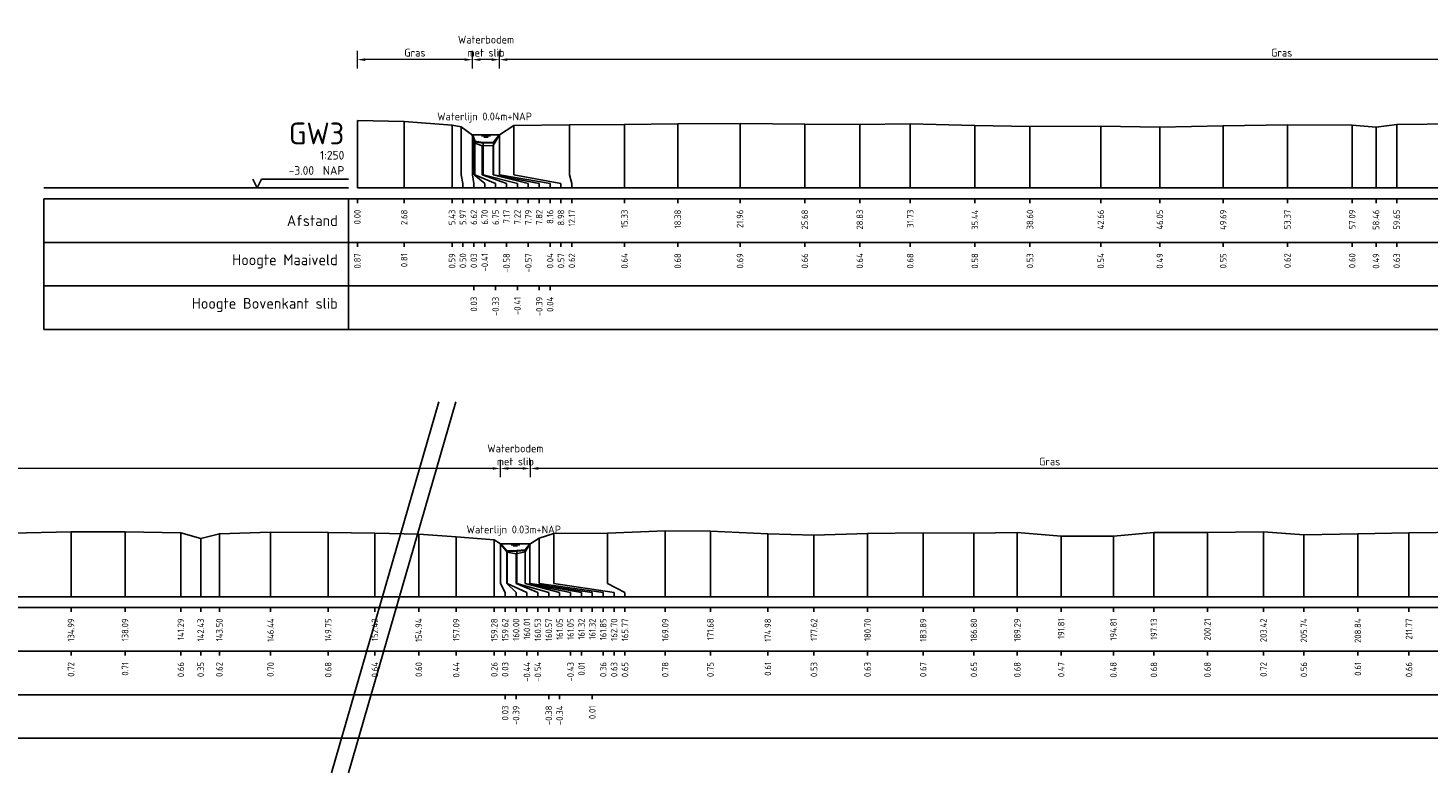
# Model space of a CAD drawing. Header units: metres. Extents: x 132725 to 140175, y 414354 to 417094.
# Tile 24 of 40: x 139831 to 139912, y 416945 to 416988. Entities that reach past the tile are written whole.
import ezdxf
from ezdxf.enums import TextEntityAlignment as Align

# ---------------------------------------------------------------- set-up
doc = ezdxf.new("R2010")
doc.units = ezdxf.units.M
doc.header["$PDMODE"] = 35
doc.header["$PDSIZE"] = 0.075
doc.layers.get('Defpoints').update_dxf_attribs({"true_color": 0x806000})
for name, color, linetype, lineweight in [('B-ME-GW-MAAIVELD-GD', 8, 'GW-MAAIVELD', 25), ('X-ME-AL-PROFIEL_BOVENKANT SLIB-GD', 42, 'Continuous', 35), ('X-XX-AL-DETAIL1-M', 7, 'Continuous', 18), ('X-XX-AL-NAP-T18', 7, 'Continuous', 18), ('X-XX-AL-TEKENBLAD_KADER_AFSNIJMARKERING-G', 7, 'Continuous', 25)]:
    doc.layers.add(name, color=color, linetype=linetype, lineweight=lineweight)
doc.layers.add('X-ME-AL-PROFIEL_WATERLIJN-GD', color=150, linetype='Continuous')
doc.layers.add('X-ME-AL-PROFIELRASTER-S', color=7, linetype='Continuous')
doc.styles.add('NLCS-ISO-ANNOTATIEF-T18', font='NLCS-ISO.ttf', dxfattribs={"height": 1.8})
doc.styles.add('NLCS-ISO-ANNOTATIVE-T18', font='NLCS-ISO.ttf', dxfattribs={"height": 1.8})
doc.linetypes.add('GW-MAAIVELD', pattern='A,12,[40,NLCS.SHX,S=1,R=0,X=0,Y=-0.5],12', length=24)
doc.dimstyles.new('NLCS-ANNOTATIEF-T18-PIJL_L2_H0', dxfattribs={"dimtxt": 2.5, "dimasz": 1.8, "dimexe": 2, "dimexo": 2, "dimgap": 0.7, "dimtad": 1, "dimzin": 0, "dimdsep": 46, "dimtxsty": 'NLCS-ISO-ANNOTATIEF-T18', "dimcen": 0, "dimdle": 2, "dimclrd": 256, "dimclre": 256, "dimclrt": 10, "dimaunit": 2, "dimadec": 0, "dimazin": 0, "dimtfac": 1, "dimtdec": 3, "dimtofl": 0, "dimtmove": 0, "dimatfit": 3, "dimfxl": 2, "dimfxlon": 1, "dimtfillclr": 256, "dimtolj": 1, "dimtzin": 0, "dimlwd": -1, "dimlwe": -1, "dimarcsym": 0})

# ---------------------------------------------------------------- blocks, each defined once
blk = doc.blocks.new('SAL-PROFIELRASTER_BALK_EIND1-D')
at = {"color": 0, "linetype": 'ByBlock', "lineweight": -2, "flags": 128}
for points in [[(0, 0), (1, 0)], [(0, -2.5), (1, -2.5)], [(0, -12.5), (1, -12.5)]]:
    blk.add_lwpolyline(points, dxfattribs=at)
blk = doc.blocks.new('SAL-PROFIELRASTER_BALK_EIND2-D')
at = {"color": 0, "linetype": 'ByBlock', "lineweight": -2}
blk.add_line((1, -12.5), (0, -12.5), dxfattribs=at)
blk = doc.blocks.new('SAL-PROFIELRASTER_BALK_DATA-D')
at = {"color": 0, "linetype": 'ByBlock', "lineweight": -2}
blk.add_lwpolyline([(0, -3.5), (0, -2.5)], dxfattribs=at)
at = {"color": 0, "linetype": 'ByBlock', "lineweight": -2, "style": 'NLCS-ISO-ANNOTATIVE-T18'}
blk.add_attdef('GETAL', text='', height=1.5, rotation=90, dxfattribs=at).set_placement((0.75, -5), align=Align.RIGHT)
blk = doc.blocks.new('SAL-PROFIELRASTER_AANHAAL-D')
at = {"color": 9, "linetype": 'ByBlock', "lineweight": -2, "flags": 128}
blk.add_lwpolyline([(0, 1), (0, 0)], dxfattribs=at)
blk = doc.blocks.new('SAL-PROFIELRASTER_AANHAAL_STAGGER-D')
at = {"color": 9, "linetype": 'ByBlock', "lineweight": -2, "flags": 128}
for points in [[(0, 0), (0, -0.25)], [(0, -0.25), (1, -0.75)], [(1, -0.75), (1, -1)]]:
    blk.add_lwpolyline(points, dxfattribs=at)
blk = doc.blocks.new('*D68')
at = {"layer": 'Defpoints', "color": 0, "transparency": 16777216}
for p in [(139858.334, 416962.678), (139858.334, 416958.351), (139860.06, 416958.351)]:
    blk.add_point(p, dxfattribs=at)
at = {"layer": 'X-XX-AL-DETAIL1-M', "transparency": 16777216}
for p, q in [((139858.334, 416962.178), (139858.334, 416963.178)), ((139859.61, 416962.678), (139858.784, 416962.678)), ((139860.06, 416962.178), (139860.06, 416963.178))]:
    blk.add_line(p, q, dxfattribs=at)
for points in [[(139858.784, 416962.753), (139858.784, 416962.603), (139858.334, 416962.678)], [(139859.61, 416962.753), (139859.61, 416962.603), (139860.06, 416962.678)]]:
    blk.add_solid(points, dxfattribs=at)
at = {"layer": 'X-XX-AL-DETAIL1-M', "color": 10, "transparency": 16777216, "insert": (139859.197, 416963.453), "char_height": 0.45, "attachment_point": 5, "style": 'NLCS-ISO-ANNOTATIEF-T18'}
blk.add_mtext('\\A1;Waterbodem\\Pmet slib', dxfattribs=at)
blk = doc.blocks.new('*D74')
at = {"layer": 'Defpoints', "color": 0, "transparency": 16777216}
for p in [(139860.06, 416962.678), (139860.06, 416958.351), (139919.659, 416958.326)]:
    blk.add_point(p, dxfattribs=at)
at = {"layer": 'X-XX-AL-DETAIL1-M', "transparency": 16777216}
for p, q in [((139860.06, 416962.178), (139860.06, 416963.178)), ((139919.209, 416962.678), (139860.51, 416962.678)), ((139919.659, 416962.178), (139919.659, 416963.178))]:
    blk.add_line(p, q, dxfattribs=at)
for points in [[(139860.51, 416962.753), (139860.51, 416962.603), (139860.06, 416962.678)], [(139919.209, 416962.753), (139919.209, 416962.603), (139919.659, 416962.678)]]:
    blk.add_solid(points, dxfattribs=at)
at = {"layer": 'X-XX-AL-DETAIL1-M', "color": 10, "transparency": 16777216, "insert": (139889.86, 416963.078), "char_height": 0.45, "attachment_point": 5, "style": 'NLCS-ISO-ANNOTATIEF-T18'}
blk.add_mtext('\\A1;Gras', dxfattribs=at)
blk = doc.blocks.new('*D75')
at = {"layer": 'Defpoints', "color": 0, "transparency": 16777216}
for p in [(139798.798, 416962.678), (139798.798, 416958.362), (139858.334, 416958.332)]:
    blk.add_point(p, dxfattribs=at)
at = {"layer": 'X-XX-AL-DETAIL1-M', "transparency": 16777216}
for p, q in [((139798.798, 416962.178), (139798.798, 416963.178)), ((139857.884, 416962.678), (139799.248, 416962.678)), ((139858.334, 416962.178), (139858.334, 416963.178))]:
    blk.add_line(p, q, dxfattribs=at)
for points in [[(139799.248, 416962.753), (139799.248, 416962.603), (139798.798, 416962.678)], [(139857.884, 416962.753), (139857.884, 416962.603), (139858.334, 416962.678)]]:
    blk.add_solid(points, dxfattribs=at)
at = {"layer": 'X-XX-AL-DETAIL1-M', "color": 10, "transparency": 16777216, "insert": (139828.566, 416963.078), "char_height": 0.45, "attachment_point": 5, "style": 'NLCS-ISO-ANNOTATIEF-T18'}
blk.add_mtext('\\A1;Gras', dxfattribs=at)
blk = doc.blocks.new('SAL-PROFIELRASTER-D')
at = {"color": 0, "linetype": 'ByBlock', "lineweight": -2, "flags": 128}
for points in [[(-2, 0), (-72, 0)], [(-24, 2), (-23, 0), (-22, 2), (-2, 2)], [(-72, -12.5), (-72, -2.5)], [(0, -2.5), (-72, -2.5)], [(-2, -12.5), (-2, -2.5)], [(0, -12.5), (-72, -12.5)]]:
    blk.add_lwpolyline(points, dxfattribs=at)
at = {"color": 0, "linetype": 'ByBlock', "lineweight": -2, "style": 'NLCS-ISO-ANNOTATIVE-T18'}
blk.add_text('NAP', height=2, dxfattribs=at).set_placement((-3, 3), align=Align.RIGHT)
blk.add_text('Afstand', height=2.5, dxfattribs=at).set_placement((-4.5, -7.5), align=Align.MIDDLE_RIGHT)
for tag, height, p in [('PROFIELNR', 5, (-3, 10)), ('SCHAAL', 2, (-3, 6.5)), ('NAP', 2, (-9.94, 3))]:
    blk.add_attdef(tag, text='', height=height, dxfattribs=at).set_placement(p, align=Align.RIGHT)
blk = doc.blocks.new('SAL-PROFIELRASTER_BALK-D')
at = {"color": 0, "linetype": 'ByBlock', "lineweight": -2}
for p, q in [((-72, -12.5), (-72, -2.5)), ((-2, -2.5), (-2, -12.5)), ((0, -12.5), (-72, -12.5))]:
    blk.add_line(p, q, dxfattribs=at)
at = {"color": 0, "linetype": 'ByBlock', "lineweight": -2, "style": 'NLCS-ISO-ANNOTATIVE-T18'}
for tag, height, p in [('TITEL1', 2.5, (-4.5, -6.5)), ('TITEL2', 1.5, (-4.5, -9.5))]:
    blk.add_attdef(tag, text='', height=height, dxfattribs=at).set_placement(p, align=Align.MIDDLE_RIGHT)
blk = doc.blocks.new('*D141')
at = {"layer": 'Defpoints', "color": 0, "transparency": 16777216}
for p in [(139856.73, 416986.137), (139856.73, 416981.818), (139858.292, 416981.818)]:
    blk.add_point(p, dxfattribs=at)
at = {"layer": 'X-XX-AL-DETAIL1-M', "transparency": 16777216}
for p, q in [((139856.73, 416985.637), (139856.73, 416986.637)), ((139857.842, 416986.137), (139857.18, 416986.137)), ((139858.292, 416985.637), (139858.292, 416986.637))]:
    blk.add_line(p, q, dxfattribs=at)
for points in [[(139857.18, 416986.212), (139857.18, 416986.062), (139856.73, 416986.137)], [(139857.842, 416986.212), (139857.842, 416986.062), (139858.292, 416986.137)]]:
    blk.add_solid(points, dxfattribs=at)
at = {"layer": 'X-XX-AL-DETAIL1-M', "color": 10, "transparency": 16777216, "insert": (139857.511, 416986.912), "char_height": 0.45, "attachment_point": 5, "style": 'NLCS-ISO-ANNOTATIEF-T18'}
blk.add_mtext('\\A1;Waterbodem\\Pmet slib', dxfattribs=at)
blk = doc.blocks.new('*D151')
at = {"layer": 'Defpoints', "color": 0, "transparency": 16777216}
for p in [(139858.292, 416986.137), (139858.292, 416981.818), (139948.056, 416981.821)]:
    blk.add_point(p, dxfattribs=at)
at = {"layer": 'X-XX-AL-DETAIL1-M', "transparency": 16777216}
for p, q in [((139858.292, 416985.637), (139858.292, 416986.637)), ((139947.606, 416986.137), (139858.742, 416986.137)), ((139948.056, 416985.637), (139948.056, 416986.637))]:
    blk.add_line(p, q, dxfattribs=at)
for points in [[(139858.742, 416986.212), (139858.742, 416986.062), (139858.292, 416986.137)], [(139947.606, 416986.212), (139947.606, 416986.062), (139948.056, 416986.137)]]:
    blk.add_solid(points, dxfattribs=at)
at = {"layer": 'X-XX-AL-DETAIL1-M', "color": 10, "transparency": 16777216, "insert": (139903.174, 416986.537), "char_height": 0.45, "attachment_point": 5, "style": 'NLCS-ISO-ANNOTATIEF-T18'}
blk.add_mtext('\\A1;Gras', dxfattribs=at)
blk = doc.blocks.new('*D152')
at = {"layer": 'Defpoints', "color": 0, "transparency": 16777216}
for p in [(139850.128, 416986.137), (139850.128, 416982.646), (139856.73, 416981.818)]:
    blk.add_point(p, dxfattribs=at)
at = {"layer": 'X-XX-AL-DETAIL1-M', "transparency": 16777216}
for p, q in [((139850.128, 416985.637), (139850.128, 416986.637)), ((139856.28, 416986.137), (139850.578, 416986.137)), ((139856.73, 416985.637), (139856.73, 416986.637))]:
    blk.add_line(p, q, dxfattribs=at)
for points in [[(139850.578, 416986.212), (139850.578, 416986.062), (139850.128, 416986.137)], [(139856.28, 416986.212), (139856.28, 416986.062), (139856.73, 416986.137)]]:
    blk.add_solid(points, dxfattribs=at)
at = {"layer": 'X-XX-AL-DETAIL1-M', "color": 10, "transparency": 16777216, "insert": (139853.429, 416986.537), "char_height": 0.45, "attachment_point": 5, "style": 'NLCS-ISO-ANNOTATIEF-T18'}
blk.add_mtext('\\A1;Gras', dxfattribs=at)

msp = doc.modelspace()

# ---------------------------------------------------------------- linework, layer by layer
at = {"layer": 'B-ME-GW-MAAIVELD-GD', "ltscale": 0.1}
for points in [[(139850.128, 416982.646), (139852.811, 416982.585), (139855.563, 416982.37), (139856.094, 416982.276), (139856.745, 416981.807), (139856.83, 416981.365), (139857.294, 416981.192), (139857.916, 416981.21), (139858.292, 416981.818), (139859.112, 416982.349), (139862.296, 416982.396), (139865.455, 416982.411), (139868.511, 416982.454), (139872.088, 416982.469), (139875.804, 416982.435), (139878.961, 416982.412), (139881.857, 416982.458), (139885.567, 416982.351), (139888.727, 416982.302), (139892.791, 416982.312), (139896.178, 416982.261), (139899.817, 416982.33), (139903.502, 416982.393), (139907.22, 416982.376), (139908.587, 416982.261), (139909.774, 416982.406), (139913.254, 416982.454)], [(139830.278, 416958.973), (139833.697, 416959.035), (139836.798, 416959.031), (139839.995, 416958.979), (139841.137, 416958.662), (139842.209, 416958.934), (139845.149, 416959.015), (139848.456, 416958.997), (139851.132, 416958.96), (139853.649, 416958.914), (139855.8, 416958.753), (139857.986, 416958.573), (139858.334, 416958.351), (139858.716, 416957.881), (139859.236, 416957.777), (139859.76, 416957.89), (139860.028, 416958.33), (139860.556, 416958.681), (139861.406, 416958.944), (139864.477, 416958.965), (139867.796, 416959.098), (139870.388, 416959.069), (139873.687, 416958.924), (139876.332, 416958.85), (139879.408, 416958.948), (139882.599, 416958.991), (139885.508, 416958.968), (139888.003, 416958.995), (139890.521, 416958.789), (139893.516, 416958.799), (139895.84, 416958.999), (139898.914, 416958.999), (139902.13, 416959.034), (139904.447, 416958.876), (139907.546, 416958.923), (139910.479, 416958.98), (139913.66, 416959.015)]]:
    msp.add_lwpolyline(points, dxfattribs=at)
at = {"layer": 'X-ME-AL-PROFIEL_BOVENKANT SLIB-GD'}
for points in [[(139856.745, 416981.807), (139856.877, 416981.442), (139857.343, 416981.364), (139857.95, 416981.388), (139858.292, 416981.818)], [(139858.334, 416958.351), (139858.705, 416957.928), (139859.277, 416957.941), (139859.759, 416957.982), (139860.028, 416958.33)]]:
    msp.add_lwpolyline(points, dxfattribs=at)
at = {"layer": 'X-ME-AL-PROFIEL_WATERLIJN-GD'}
for points in [[(139858.292, 416981.818), (139856.73, 416981.818)], [(139857.261, 416981.756), (139857.761, 416981.756)], [(139857.386, 416981.697), (139857.636, 416981.697)], [(139858.334, 416958.351), (139860.06, 416958.351)], [(139858.947, 416958.289), (139859.447, 416958.289)], [(139859.072, 416958.23), (139859.322, 416958.23)]]:
    msp.add_lwpolyline(points, dxfattribs=at)
at = {"layer": 'X-XX-AL-TEKENBLAD_KADER_AFSNIJMARKERING-G'}
for points in [[(139848.646, 416945.201), (139854.8, 416966.498)], [(139849.628, 416945.201), (139855.782, 416966.498)]]:
    msp.add_lwpolyline(points, dxfattribs=at)

# ---------------------------------------------------------------- block references
at = {"layer": 'X-ME-AL-PROFIELRASTER-S', "xscale": 0.25, "yscale": 0.25, "zscale": 0.25}
for name, p, values in [('SAL-PROFIELRASTER-D', (139850.128, 416978.776), {'PROFIELNR': 'GW3', 'SCHAAL': '1:250', 'NAP': '-3.00'}), ('SAL-PROFIELRASTER_BALK_DATA-D', (139850.128, 416978.776), {'GETAL': '0.00'}), ('SAL-PROFIELRASTER_BALK_DATA-D', (139852.811, 416978.776), {'GETAL': '2.68'}), ('SAL-PROFIELRASTER_BALK_DATA-D', (139855.563, 416978.776), {'GETAL': '5.43'}), ('SAL-PROFIELRASTER_BALK_DATA-D', (139856.188, 416978.776), {'GETAL': '5.97'}), ('SAL-PROFIELRASTER_BALK_DATA-D', (139856.813, 416978.776), {'GETAL': '6.62'}), ('SAL-PROFIELRASTER_BALK_DATA-D', (139856.813, 416978.776), {'GETAL': '6.62'}), ('SAL-PROFIELRASTER_BALK_DATA-D', (139856.813, 416978.776), {'GETAL': '6.62'}), ('SAL-PROFIELRASTER_BALK_DATA-D', (139856.813, 416978.776), {'GETAL': '6.62'}), ('SAL-PROFIELRASTER_BALK_DATA-D', (139857.438, 416978.776), {'GETAL': '6.70'}), ('SAL-PROFIELRASTER_BALK_DATA-D', (139858.063, 416978.776), {'GETAL': '6.75'}), ('SAL-PROFIELRASTER_BALK_DATA-D', (139858.688, 416978.776), {'GETAL': '7.17'}), ('SAL-PROFIELRASTER_BALK_DATA-D', (139859.313, 416978.776), {'GETAL': '7.22'}), ('SAL-PROFIELRASTER_BALK_DATA-D', (139859.938, 416978.776), {'GETAL': '7.79'}), ('SAL-PROFIELRASTER_BALK_DATA-D', (139860.563, 416978.776), {'GETAL': '7.82'}), ('SAL-PROFIELRASTER_BALK_DATA-D', (139861.188, 416978.776), {'GETAL': '8.16'}), ('SAL-PROFIELRASTER_BALK_DATA-D', (139861.188, 416978.776), {'GETAL': '8.16'}), ('SAL-PROFIELRASTER_BALK_DATA-D', (139861.188, 416978.776), {'GETAL': '8.16'}), ('SAL-PROFIELRASTER_BALK_DATA-D', (139861.188, 416978.776), {'GETAL': '8.16'}), ('SAL-PROFIELRASTER_BALK_DATA-D', (139861.813, 416978.776), {'GETAL': '8.98'}), ('SAL-PROFIELRASTER_BALK_DATA-D', (139862.438, 416978.776), {'GETAL': '12.17'}), ('SAL-PROFIELRASTER_BALK_DATA-D', (139865.455, 416978.776), {'GETAL': '15.33'}), ('SAL-PROFIELRASTER_BALK_DATA-D', (139868.511, 416978.776), {'GETAL': '18.38'}), ('SAL-PROFIELRASTER_BALK_DATA-D', (139872.088, 416978.776), {'GETAL': '21.96'}), ('SAL-PROFIELRASTER_BALK_DATA-D', (139875.804, 416978.776), {'GETAL': '25.68'}), ('SAL-PROFIELRASTER_BALK_DATA-D', (139878.961, 416978.776), {'GETAL': '28.83'}), ('SAL-PROFIELRASTER_BALK_DATA-D', (139881.857, 416978.776), {'GETAL': '31.73'}), ('SAL-PROFIELRASTER_BALK_DATA-D', (139885.567, 416978.776), {'GETAL': '35.44'}), ('SAL-PROFIELRASTER_BALK_DATA-D', (139888.727, 416978.776), {'GETAL': '38.60'}), ('SAL-PROFIELRASTER_BALK_DATA-D', (139892.791, 416978.776), {'GETAL': '42.66'}), ('SAL-PROFIELRASTER_BALK_DATA-D', (139896.178, 416978.776), {'GETAL': '46.05'}), ('SAL-PROFIELRASTER_BALK_DATA-D', (139899.817, 416978.776), {'GETAL': '49.69'}), ('SAL-PROFIELRASTER_BALK_DATA-D', (139903.502, 416978.776), {'GETAL': '53.37'}), ('SAL-PROFIELRASTER_BALK_DATA-D', (139907.22, 416978.776), {'GETAL': '57.09'}), ('SAL-PROFIELRASTER_BALK_DATA-D', (139908.587, 416978.776), {'GETAL': '58.46'}), ('SAL-PROFIELRASTER_BALK_DATA-D', (139909.774, 416978.776), {'GETAL': '59.65'}), ('SAL-PROFIELRASTER_BALK-D', (139850.128, 416976.276), {'TITEL1': 'Hoogte Maaiveld'}), ('SAL-PROFIELRASTER_BALK_DATA-D', (139850.128, 416976.276), {'GETAL': '0.87'}), ('SAL-PROFIELRASTER_BALK_DATA-D', (139852.811, 416976.276), {'GETAL': '0.81'}), ('SAL-PROFIELRASTER_BALK_DATA-D', (139855.563, 416976.276), {'GETAL': '0.59'}), ('SAL-PROFIELRASTER_BALK_DATA-D', (139856.188, 416976.276), {'GETAL': '0.50'}), ('SAL-PROFIELRASTER_BALK_DATA-D', (139856.813, 416976.276), {'GETAL': '0.03'}), ('SAL-PROFIELRASTER_BALK_DATA-D', (139857.438, 416976.276), {'GETAL': '-0.41'}), ('SAL-PROFIELRASTER_BALK_DATA-D', (139858.688, 416976.276), {'GETAL': '-0.58'}), ('SAL-PROFIELRASTER_BALK_DATA-D', (139859.938, 416976.276), {'GETAL': '-0.57'}), ('SAL-PROFIELRASTER_BALK_DATA-D', (139861.188, 416976.276), {'GETAL': '0.04'}), ('SAL-PROFIELRASTER_BALK_DATA-D', (139861.813, 416976.276), {'GETAL': '0.57'}), ('SAL-PROFIELRASTER_BALK_DATA-D', (139862.438, 416976.276), {'GETAL': '0.62'}), ('SAL-PROFIELRASTER_BALK_DATA-D', (139865.455, 416976.276), {'GETAL': '0.64'}), ('SAL-PROFIELRASTER_BALK_DATA-D', (139868.511, 416976.276), {'GETAL': '0.68'}), ('SAL-PROFIELRASTER_BALK_DATA-D', (139872.088, 416976.276), {'GETAL': '0.69'}), ('SAL-PROFIELRASTER_BALK_DATA-D', (139875.804, 416976.276), {'GETAL': '0.66'}), ('SAL-PROFIELRASTER_BALK_DATA-D', (139878.961, 416976.276), {'GETAL': '0.64'}), ('SAL-PROFIELRASTER_BALK_DATA-D', (139881.857, 416976.276), {'GETAL': '0.68'}), ('SAL-PROFIELRASTER_BALK_DATA-D', (139885.567, 416976.276), {'GETAL': '0.58'}), ('SAL-PROFIELRASTER_BALK_DATA-D', (139888.727, 416976.276), {'GETAL': '0.53'}), ('SAL-PROFIELRASTER_BALK_DATA-D', (139892.791, 416976.276), {'GETAL': '0.54'}), ('SAL-PROFIELRASTER_BALK_DATA-D', (139896.178, 416976.276), {'GETAL': '0.49'}), ('SAL-PROFIELRASTER_BALK_DATA-D', (139899.817, 416976.276), {'GETAL': '0.55'}), ('SAL-PROFIELRASTER_BALK_DATA-D', (139903.502, 416976.276), {'GETAL': '0.62'}), ('SAL-PROFIELRASTER_BALK_DATA-D', (139907.22, 416976.276), {'GETAL': '0.60'}), ('SAL-PROFIELRASTER_BALK_DATA-D', (139908.587, 416976.276), {'GETAL': '0.49'}), ('SAL-PROFIELRASTER_BALK_DATA-D', (139909.774, 416976.276), {'GETAL': '0.63'}), ('SAL-PROFIELRASTER_BALK-D', (139850.128, 416973.776), {'TITEL1': 'Hoogte Bovenkant slib'}), ('SAL-PROFIELRASTER_BALK_DATA-D', (139856.813, 416973.776), {'GETAL': '0.03'}), ('SAL-PROFIELRASTER_BALK_DATA-D', (139858.063, 416973.776), {'GETAL': '-0.33'}), ('SAL-PROFIELRASTER_BALK_DATA-D', (139859.313, 416973.776), {'GETAL': '-0.41'}), ('SAL-PROFIELRASTER_BALK_DATA-D', (139860.563, 416973.776), {'GETAL': '-0.39'}), ('SAL-PROFIELRASTER_BALK_DATA-D', (139861.188, 416973.776), {'GETAL': '0.04'}), ('SAL-PROFIELRASTER_BALK_DATA-D', (139833.697, 416955.317), {'GETAL': '134.99'}), ('SAL-PROFIELRASTER_BALK_DATA-D', (139836.798, 416955.317), {'GETAL': '138.09'}), ('SAL-PROFIELRASTER_BALK_DATA-D', (139839.995, 416955.317), {'GETAL': '141.29'}), ('SAL-PROFIELRASTER_BALK_DATA-D', (139841.137, 416955.317), {'GETAL': '142.43'}), ('SAL-PROFIELRASTER_BALK_DATA-D', (139842.209, 416955.317), {'GETAL': '143.50'}), ('SAL-PROFIELRASTER_BALK_DATA-D', (139845.149, 416955.317), {'GETAL': '146.44'}), ('SAL-PROFIELRASTER_BALK_DATA-D', (139848.456, 416955.317), {'GETAL': '149.75'}), ('SAL-PROFIELRASTER_BALK_DATA-D', (139851.132, 416955.317), {'GETAL': '152.42'}), ('SAL-PROFIELRASTER_BALK_DATA-D', (139853.649, 416955.317), {'GETAL': '154.94'}), ('SAL-PROFIELRASTER_BALK_DATA-D', (139855.8, 416955.317), {'GETAL': '157.09'}), ('SAL-PROFIELRASTER_BALK_DATA-D', (139857.986, 416955.317), {'GETAL': '159.28'}), ('SAL-PROFIELRASTER_BALK_DATA-D', (139858.611, 416955.317), {'GETAL': '159.62'}), ('SAL-PROFIELRASTER_BALK_DATA-D', (139858.611, 416955.317), {'GETAL': '159.62'}), ('SAL-PROFIELRASTER_BALK_DATA-D', (139858.611, 416955.317), {'GETAL': '159.62'}), ('SAL-PROFIELRASTER_BALK_DATA-D', (139858.611, 416955.317), {'GETAL': '159.62'}), ('SAL-PROFIELRASTER_BALK_DATA-D', (139859.236, 416955.317), {'GETAL': '160.00'}), ('SAL-PROFIELRASTER_BALK_DATA-D', (139859.861, 416955.317), {'GETAL': '160.01'}), ('SAL-PROFIELRASTER_BALK_DATA-D', (139860.486, 416955.317), {'GETAL': '160.53'}), ('SAL-PROFIELRASTER_BALK_DATA-D', (139861.111, 416955.317), {'GETAL': '160.57'}), ('SAL-PROFIELRASTER_BALK_DATA-D', (139861.736, 416955.317), {'GETAL': '161.05'}), ('SAL-PROFIELRASTER_BALK_DATA-D', (139862.361, 416955.317), {'GETAL': '161.05'}), ('SAL-PROFIELRASTER_BALK_DATA-D', (139862.986, 416955.317), {'GETAL': '161.32'}), ('SAL-PROFIELRASTER_BALK_DATA-D', (139863.611, 416955.317), {'GETAL': '161.32'}), ('SAL-PROFIELRASTER_BALK_DATA-D', (139863.611, 416955.317), {'GETAL': '161.32'}), ('SAL-PROFIELRASTER_BALK_DATA-D', (139863.611, 416955.317), {'GETAL': '161.32'}), ('SAL-PROFIELRASTER_BALK_DATA-D', (139864.236, 416955.317), {'GETAL': '161.85'}), ('SAL-PROFIELRASTER_BALK_DATA-D', (139864.861, 416955.317), {'GETAL': '162.70'}), ('SAL-PROFIELRASTER_BALK_DATA-D', (139865.486, 416955.317), {'GETAL': '165.77'}), ('SAL-PROFIELRASTER_BALK_DATA-D', (139867.796, 416955.317), {'GETAL': '169.09'}), ('SAL-PROFIELRASTER_BALK_DATA-D', (139870.388, 416955.317), {'GETAL': '171.68'}), ('SAL-PROFIELRASTER_BALK_DATA-D', (139873.687, 416955.317), {'GETAL': '174.98'}), ('SAL-PROFIELRASTER_BALK_DATA-D', (139876.332, 416955.317), {'GETAL': '177.62'}), ('SAL-PROFIELRASTER_BALK_DATA-D', (139879.408, 416955.317), {'GETAL': '180.70'}), ('SAL-PROFIELRASTER_BALK_DATA-D', (139882.599, 416955.317), {'GETAL': '183.89'}), ('SAL-PROFIELRASTER_BALK_DATA-D', (139885.508, 416955.317), {'GETAL': '186.80'}), ('SAL-PROFIELRASTER_BALK_DATA-D', (139888.003, 416955.317), {'GETAL': '189.29'}), ('SAL-PROFIELRASTER_BALK_DATA-D', (139890.521, 416955.317), {'GETAL': '191.81'}), ('SAL-PROFIELRASTER_BALK_DATA-D', (139893.516, 416955.317), {'GETAL': '194.81'}), ('SAL-PROFIELRASTER_BALK_DATA-D', (139895.84, 416955.317), {'GETAL': '197.13'}), ('SAL-PROFIELRASTER_BALK_DATA-D', (139898.914, 416955.317), {'GETAL': '200.21'}), ('SAL-PROFIELRASTER_BALK_DATA-D', (139902.13, 416955.317), {'GETAL': '203.42'}), ('SAL-PROFIELRASTER_BALK_DATA-D', (139904.447, 416955.317), {'GETAL': '205.74'}), ('SAL-PROFIELRASTER_BALK_DATA-D', (139907.546, 416955.317), {'GETAL': '208.84'}), ('SAL-PROFIELRASTER_BALK_DATA-D', (139910.479, 416955.317), {'GETAL': '211.77'}), ('SAL-PROFIELRASTER_BALK_DATA-D', (139833.697, 416952.817), {'GETAL': '0.72'}), ('SAL-PROFIELRASTER_BALK_DATA-D', (139836.798, 416952.817), {'GETAL': '0.71'}), ('SAL-PROFIELRASTER_BALK_DATA-D', (139839.995, 416952.817), {'GETAL': '0.66'}), ('SAL-PROFIELRASTER_BALK_DATA-D', (139841.137, 416952.817), {'GETAL': '0.35'}), ('SAL-PROFIELRASTER_BALK_DATA-D', (139842.209, 416952.817), {'GETAL': '0.62'}), ('SAL-PROFIELRASTER_BALK_DATA-D', (139845.149, 416952.817), {'GETAL': '0.70'}), ('SAL-PROFIELRASTER_BALK_DATA-D', (139848.456, 416952.817), {'GETAL': '0.68'}), ('SAL-PROFIELRASTER_BALK_DATA-D', (139851.132, 416952.817), {'GETAL': '0.64'}), ('SAL-PROFIELRASTER_BALK_DATA-D', (139853.649, 416952.817), {'GETAL': '0.60'}), ('SAL-PROFIELRASTER_BALK_DATA-D', (139855.8, 416952.817), {'GETAL': '0.44'}), ('SAL-PROFIELRASTER_BALK_DATA-D', (139857.986, 416952.817), {'GETAL': '0.26'}), ('SAL-PROFIELRASTER_BALK_DATA-D', (139858.611, 416952.817), {'GETAL': '0.03'}), ('SAL-PROFIELRASTER_BALK_DATA-D', (139859.861, 416952.817), {'GETAL': '-0.44'}), ('SAL-PROFIELRASTER_BALK_DATA-D', (139860.486, 416952.817), {'GETAL': '-0.54'}), ('SAL-PROFIELRASTER_BALK_DATA-D', (139862.361, 416952.817), {'GETAL': '-0.43'}), ('SAL-PROFIELRASTER_BALK_DATA-D', (139862.986, 416952.817), {'GETAL': '0.01'}), ('SAL-PROFIELRASTER_BALK_DATA-D', (139864.236, 416952.817), {'GETAL': '0.36'}), ('SAL-PROFIELRASTER_BALK_DATA-D', (139864.861, 416952.817), {'GETAL': '0.63'}), ('SAL-PROFIELRASTER_BALK_DATA-D', (139865.486, 416952.817), {'GETAL': '0.65'}), ('SAL-PROFIELRASTER_BALK_DATA-D', (139867.796, 416952.817), {'GETAL': '0.78'}), ('SAL-PROFIELRASTER_BALK_DATA-D', (139870.388, 416952.817), {'GETAL': '0.75'}), ('SAL-PROFIELRASTER_BALK_DATA-D', (139873.687, 416952.817), {'GETAL': '0.61'}), ('SAL-PROFIELRASTER_BALK_DATA-D', (139876.332, 416952.817), {'GETAL': '0.53'}), ('SAL-PROFIELRASTER_BALK_DATA-D', (139879.408, 416952.817), {'GETAL': '0.63'}), ('SAL-PROFIELRASTER_BALK_DATA-D', (139882.599, 416952.817), {'GETAL': '0.67'}), ('SAL-PROFIELRASTER_BALK_DATA-D', (139885.508, 416952.817), {'GETAL': '0.65'}), ('SAL-PROFIELRASTER_BALK_DATA-D', (139888.003, 416952.817), {'GETAL': '0.68'}), ('SAL-PROFIELRASTER_BALK_DATA-D', (139890.521, 416952.817), {'GETAL': '0.47'}), ('SAL-PROFIELRASTER_BALK_DATA-D', (139893.516, 416952.817), {'GETAL': '0.48'}), ('SAL-PROFIELRASTER_BALK_DATA-D', (139895.84, 416952.817), {'GETAL': '0.68'}), ('SAL-PROFIELRASTER_BALK_DATA-D', (139898.914, 416952.817), {'GETAL': '0.68'}), ('SAL-PROFIELRASTER_BALK_DATA-D', (139902.13, 416952.817), {'GETAL': '0.72'}), ('SAL-PROFIELRASTER_BALK_DATA-D', (139904.447, 416952.817), {'GETAL': '0.56'}), ('SAL-PROFIELRASTER_BALK_DATA-D', (139907.546, 416952.817), {'GETAL': '0.61'}), ('SAL-PROFIELRASTER_BALK_DATA-D', (139910.479, 416952.817), {'GETAL': '0.66'}), ('SAL-PROFIELRASTER_BALK_DATA-D', (139858.611, 416950.317), {'GETAL': '0.03'}), ('SAL-PROFIELRASTER_BALK_DATA-D', (139859.236, 416950.317), {'GETAL': '-0.39'}), ('SAL-PROFIELRASTER_BALK_DATA-D', (139861.111, 416950.317), {'GETAL': '-0.38'}), ('SAL-PROFIELRASTER_BALK_DATA-D', (139861.736, 416950.317), {'GETAL': '-0.34'}), ('SAL-PROFIELRASTER_BALK_DATA-D', (139863.611, 416950.317), {'GETAL': '0.01'})]:
    msp.add_blockref(name, p, dxfattribs=at).add_auto_attribs(values)
at = {"layer": 'X-ME-AL-PROFIELRASTER-S'}
for p, yscale in [((139850.128, 416978.776), 3.87), ((139852.811, 416978.776), 3.809), ((139855.563, 416978.776), 3.594), ((139856.094, 416979.776), 2.5), ((139859.112, 416979.776), 2.573), ((139862.296, 416979.776), 2.62), ((139865.455, 416978.776), 3.635), ((139868.511, 416978.776), 3.678), ((139872.088, 416978.776), 3.693), ((139875.804, 416978.776), 3.659), ((139878.961, 416978.776), 3.636), ((139881.857, 416978.776), 3.682), ((139885.567, 416978.776), 3.575), ((139888.727, 416978.776), 3.526), ((139892.791, 416978.776), 3.536), ((139896.178, 416978.776), 3.485), ((139899.817, 416978.776), 3.554), ((139903.502, 416978.776), 3.617), ((139907.22, 416978.776), 3.6), ((139908.587, 416978.776), 3.485), ((139909.774, 416978.776), 3.63), ((139856.745, 416979.776), 2.031), ((139856.745, 416979.776), 2.031), ((139856.745, 416979.776), 2.031), ((139856.745, 416979.776), 2.031), ((139856.83, 416979.776), 1.589), ((139856.877, 416979.776), 1.666), ((139857.294, 416979.776), 1.416), ((139857.343, 416979.776), 1.588), ((139857.916, 416979.776), 1.434), ((139857.95, 416979.776), 1.612), ((139858.292, 416979.776), 2.042), ((139858.292, 416979.776), 2.042), ((139858.292, 416979.776), 2.042), ((139858.292, 416979.776), 2.042), ((139833.697, 416955.317), 3.718), ((139836.798, 416955.317), 3.714), ((139839.995, 416955.317), 3.662), ((139841.137, 416955.317), 3.345), ((139842.209, 416955.317), 3.617), ((139845.149, 416955.317), 3.698), ((139848.456, 416955.317), 3.68), ((139851.132, 416955.317), 3.643), ((139853.649, 416955.317), 3.597), ((139855.8, 416955.317), 3.436), ((139860.556, 416956.317), 2.364), ((139861.406, 416956.317), 2.627), ((139864.477, 416956.317), 2.648), ((139867.796, 416955.317), 3.781), ((139870.388, 416955.317), 3.752), ((139873.687, 416955.317), 3.607), ((139876.332, 416955.317), 3.533), ((139879.408, 416955.317), 3.631), ((139882.599, 416955.317), 3.674), ((139885.508, 416955.317), 3.651), ((139888.003, 416955.317), 3.678), ((139890.521, 416955.317), 3.472), ((139893.516, 416955.317), 3.482), ((139895.84, 416955.317), 3.682), ((139898.914, 416955.317), 3.682), ((139902.13, 416955.317), 3.717), ((139904.447, 416955.317), 3.559), ((139907.546, 416955.317), 3.606), ((139910.479, 416955.317), 3.663), ((139857.986, 416955.317), 3.256), ((139858.334, 416956.317), 2.034), ((139858.334, 416956.317), 2.034), ((139858.334, 416956.317), 2.034), ((139858.334, 416956.317), 2.034), ((139858.705, 416956.317), 1.611), ((139858.716, 416956.317), 1.564), ((139859.277, 416956.317), 1.624), ((139859.759, 416956.317), 1.665), ((139859.76, 416956.317), 1.573), ((139860.028, 416956.317), 2.013), ((139860.028, 416956.317), 2.013), ((139860.028, 416956.317), 2.013), ((139860.028, 416956.317), 2.013), ((139859.236, 416956.317), 1.46)]:
    msp.add_blockref('SAL-PROFIELRASTER_AANHAAL-D', p, dxfattribs=dict(at, yscale=yscale))
for p, xscale, zscale in [((139856.094, 416979.776), 0.09383853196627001, 0.09383853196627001), ((139856.745, 416979.776), 0.0672885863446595, 0.0672885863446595), ((139856.745, 416979.776), 0.0672885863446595, 0.0672885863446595), ((139856.745, 416979.776), 0.0672885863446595, 0.0672885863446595), ((139856.745, 416979.776), 0.0672885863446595, 0.0672885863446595), ((139856.83, 416979.776), 0.6075417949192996, 0.6075417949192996), ((139856.877, 416979.776), 1.18519582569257, 1.18519582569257), ((139857.294, 416979.776), 1.394037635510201, 1.394037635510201), ((139857.343, 416979.776), 1.96937253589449, 1.96937253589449), ((139857.916, 416979.776), 2.0215043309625, 2.0215043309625), ((139857.95, 416979.776), 2.612377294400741, 2.612377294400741), ((139858.292, 416979.776), 2.895963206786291, 2.895963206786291), ((139858.292, 416979.776), 2.895963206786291, 2.895963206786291), ((139858.292, 416979.776), 2.895963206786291, 2.895963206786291), ((139858.292, 416979.776), 2.895963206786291, 2.895963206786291), ((139859.112, 416979.776), 2.70111320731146, 2.70111320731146), ((139862.296, 416979.776), 0.141265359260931, 0.141265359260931), ((139858.334, 416956.317), 0.277899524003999, 0.277899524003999), ((139858.334, 416956.317), 0.277899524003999, 0.277899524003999), ((139858.334, 416956.317), 0.277899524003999, 0.277899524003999), ((139858.334, 416956.317), 0.277899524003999, 0.277899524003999), ((139858.705, 416956.317), 0.5311090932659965, 0.5311090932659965), ((139858.716, 416956.317), 1.14591468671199, 1.14591468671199), ((139859.236, 416956.317), 1.250414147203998, 1.250414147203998), ((139859.277, 416956.317), 1.834418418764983, 1.834418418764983), ((139859.759, 416956.317), 1.977040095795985, 1.977040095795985), ((139859.76, 416956.317), 2.601158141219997, 2.601158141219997), ((139860.028, 416956.317), 2.958201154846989, 2.958201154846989), ((139860.028, 416956.317), 3.583201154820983, 3.583201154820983), ((139860.028, 416956.317), 3.583201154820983, 3.583201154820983), ((139860.028, 416956.317), 3.583201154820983, 3.583201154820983), ((139860.556, 416956.317), 3.680696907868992, 3.680696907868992), ((139861.406, 416956.317), 3.45497849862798, 3.45497849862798), ((139864.477, 416956.317), 1.00984873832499, 1.00984873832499)]:
    msp.add_blockref('SAL-PROFIELRASTER_AANHAAL_STAGGER-D', p, dxfattribs=dict(at, xscale=xscale, zscale=zscale))
at = {"layer": 'X-ME-AL-PROFIELRASTER-S', "xscale": 324, "yscale": 0.25, "zscale": 321.2711331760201}
for name, p in [('SAL-PROFIELRASTER_BALK_EIND1-D', (139850.128, 416978.776)), ('SAL-PROFIELRASTER_BALK_EIND2-D', (139850.128, 416976.276)), ('SAL-PROFIELRASTER_BALK_EIND2-D', (139850.128, 416973.776)), ('SAL-PROFIELRASTER_BALK_EIND1-D', (139698.709, 416955.317)), ('SAL-PROFIELRASTER_BALK_EIND2-D', (139698.709, 416952.817)), ('SAL-PROFIELRASTER_BALK_EIND2-D', (139698.709, 416950.317))]:
    msp.add_blockref(name, p, dxfattribs=at)

# ---------------------------------------------------------------- texts
at = {"layer": 'X-XX-AL-NAP-T18', "color": 10, "char_height": 0.45, "width": 15.43377, "attachment_point": 7, "style": 'NLCS-ISO-ANNOTATIEF-T18'}
for s, insert in [('Waterlijn 0.04m+NAP', (139854.711, 416982.517)), ('Waterlijn 0.03m+NAP', (139856.397, 416958.813))]:
    msp.add_mtext(s, dxfattribs=dict(at, insert=insert))

# ---------------------------------------------------------------- dimensions: what is measured, and where the dimension line sits
at = {"layer": 'X-XX-AL-DETAIL1-M'}
for base, p1, p2, text, picture, middle in [((139856.73, 416986.137), (139858.292, 416981.818), (139856.73, 416981.818), 'Waterbodem\\Pmet slib', '*D141', (139857.511, 416986.137)), ((139850.128, 416986.137), (139856.73, 416981.818), (139850.128, 416982.646), 'Gras', '*D152', (139853.429, 416986.137)), ((139858.292, 416986.137), (139948.056, 416981.821), (139858.292, 416981.818), 'Gras', '*D151', (139903.174, 416986.137)), ((139858.334, 416962.678), (139860.06, 416958.351), (139858.334, 416958.351), 'Waterbodem\\Pmet slib', '*D68', (139859.197, 416962.678)), ((139798.798, 416962.678), (139858.334, 416958.332), (139798.798, 416958.362), 'Gras', '*D75', (139828.566, 416962.678)), ((139860.06, 416962.678), (139919.659, 416958.326), (139860.06, 416958.351), 'Gras', '*D74', (139889.86, 416962.678))]:
    dim = msp.add_linear_dim(base=base, p1=p1, p2=p2, text=text, dimstyle='NLCS-ANNOTATIEF-T18-PIJL_L2_H0', dxfattribs=at)
    dim.commit()
    dim.dimension.update_dxf_attribs({"geometry": picture, "text_midpoint": middle, "dimtype": 160})

doc.saveas('drawing.dxf')
